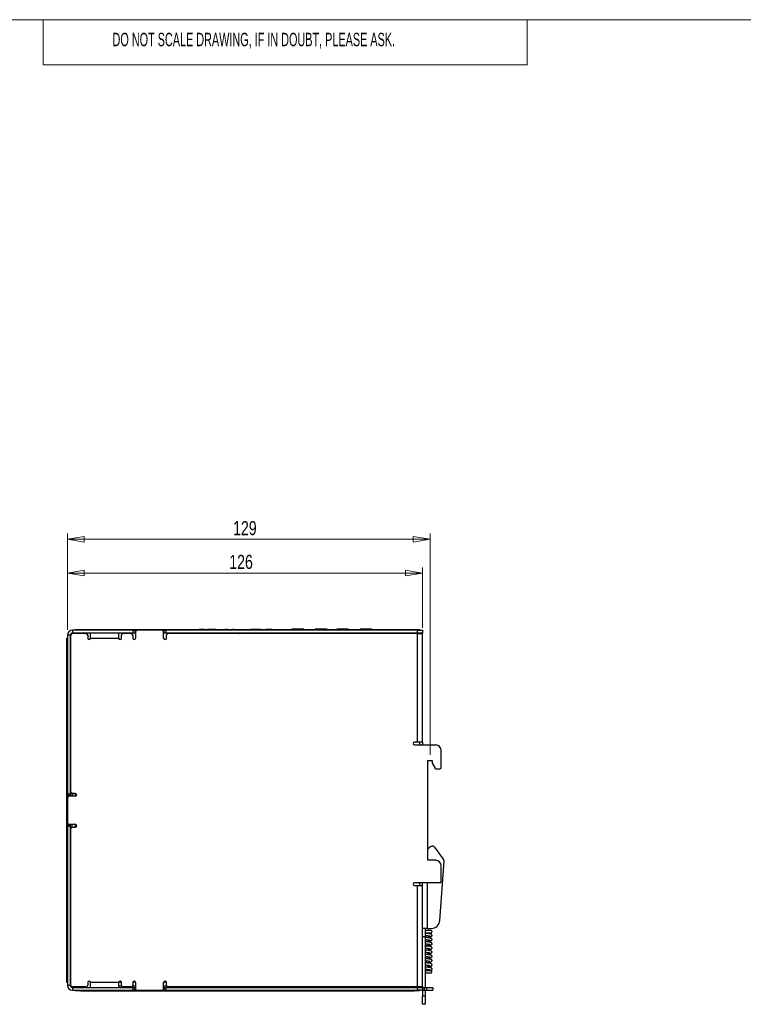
# Model space of a CAD drawing. Header units: millimetres. Extents: x 0 to 420, y 0 to 297.
# Tile 12 of 31: x 163 to 291, y 115 to 290. Entities that reach past the tile are written whole.
import ezdxf

# ---------------------------------------------------------------- set-up
doc = ezdxf.new("R2010")
doc.units = ezdxf.units.MM
doc.styles.add('SLDTEXTSTYLE0', font='TXT', dxfattribs={"width": 0.605})
doc.styles.add('SLDTEXTSTYLE1', font='TXT', dxfattribs={"width": 0.75})
doc.dimstyles.new('SLDDIMSTYLE0', dxfattribs={"dimtxt": 2.5, "dimasz": 3, "dimexe": 0, "dimexo": 0.0625, "dimtad": 1, "dimdec": 0, "dimlfac": 2, "dimrnd": 1e-09, "dimzin": 12, "dimdsep": 46, "dimtxsty": 'SLDTEXTSTYLE1', "dimblk1": 'CLOSED', "dimblk2": 'CLOSED', "dimsah": 1, "dimcen": 0.09, "dimadec": 0, "dimazin": 3, "dimtfac": 1, "dimtofl": 0, "dimtmove": 0, "dimatfit": 3, "dimldrblk": 'CLOSED', "dimfxl": 1, "dimfrac": 2, "dimtolj": 1, "dimtzin": 12, "dimarcsym": 0})

# ---------------------------------------------------------------- blocks, each defined once
blk = doc.blocks.new('_Closed')
at = {"color": 0, "linetype": 'ByBlock', "lineweight": -2}
for p, q in [((-1, 0.166667), (0, 0)), ((-1, 0.166667), (-1, -0.166667)), ((0, 0), (-1, -0.166667)), ((0, 0), (-1, 0))]:
    blk.add_line(p, q, dxfattribs=at)
blk = doc.blocks.new('_D_2')
at = {"color": 7, "linetype": 'Continuous', "lineweight": 0}
for p, q in [((171.28, 181.56), (171.28, 198.63)), ((235.73, 159.31), (235.73, 198.63)), ((235.73, 197.63), (171.28, 197.63))]:
    blk.add_line(p, q, dxfattribs=at)
at = {"color": 7, "linetype": 'Continuous', "lineweight": 18, "xscale": 3, "yscale": 3, "rotation": 180}
blk.add_blockref('_Closed', (171.28, 197.63), dxfattribs=at)
at = {"color": 7, "linetype": 'Continuous', "lineweight": 18, "xscale": 3, "yscale": 3}
blk.add_blockref('_Closed', (235.73, 197.63), dxfattribs=at)
at = {"color": 7, "linetype": 'Continuous', "lineweight": 18, "insert": (200.73, 200.86), "char_height": 2.5, "attachment_point": 1, "style": 'SLDTEXTSTYLE1'}
blk.add_mtext('129', dxfattribs=at)
blk = doc.blocks.new('_D_3')
at = {"color": 7, "linetype": 'Continuous', "lineweight": 0}
for p, q in [((171.28, 181.56), (171.28, 192.63)), ((234.38, 181.86), (234.38, 192.63)), ((234.38, 191.63), (171.28, 191.63))]:
    blk.add_line(p, q, dxfattribs=at)
at = {"color": 7, "linetype": 'Continuous', "lineweight": 18, "xscale": 3, "yscale": 3, "rotation": 180}
blk.add_blockref('_Closed', (171.28, 191.63), dxfattribs=at)
at = {"color": 7, "linetype": 'Continuous', "lineweight": 18, "xscale": 3, "yscale": 3}
blk.add_blockref('_Closed', (234.38, 191.63), dxfattribs=at)
at = {"color": 7, "linetype": 'Continuous', "lineweight": 18, "insert": (200.05, 194.86), "char_height": 2.5, "attachment_point": 1, "style": 'SLDTEXTSTYLE1'}
blk.add_mtext('126', dxfattribs=at)

msp = doc.modelspace()

# ---------------------------------------------------------------- linework, layer by layer
at = {"color": 7, "linetype": 'Continuous', "lineweight": 18}
for p, q in [((413, 290), (7, 290)), ((167, 290), (167, 282)), ((253, 290), (253, 282)), ((253, 282), (167, 282))]:
    msp.add_line(p, q, dxfattribs=at)
at = {"color": 7, "linetype": 'Continuous', "lineweight": 25}
for p, q in [((171.78, 180.56), (171.28, 180.56)), ((171.28, 180.56), (171.28, 152.36)), ((171.78, 180.56), (171.78, 152.36)), ((171.88, 152.76), (171.88, 180.56)), ((172.18, 181.46), (172.18, 180.96)), ((182.98, 181.46), (172.18, 181.46)), ((182.98, 180.96), (172.18, 180.96)), ((174.58, 180.86), (172.18, 180.86)), ((172.68, 181.46), (172.68, 181.58)), ((172.68, 181.58), (173.68, 181.58)), ((173.68, 181.58), (173.68, 181.46)), ((173.68, 181.58), (232.88, 181.58)), ((174.88, 180.56), (174.88, 180.06)), ((175.38, 180.06), (175.38, 180.96)), ((180.38, 180.96), (180.38, 180.06)), ((180.88, 180.06), (180.88, 180.56)), ((182.58, 180.86), (181.18, 180.86)), ((182.88, 180.56), (182.88, 180.06)), ((182.98, 180.96), (182.98, 181.46)), ((182.98, 181.46), (183.28, 181.46)), ((183.28, 180.96), (182.98, 180.96)), ((183.28, 181.46), (183.68, 181.46)), ((183.28, 181.46), (183.28, 180.96)), ((183.28, 180.96), (183.38, 180.96)), ((183.38, 181.16), (183.38, 180.06)), ((188.08, 181.46), (183.68, 181.46)), ((188.08, 181.46), (188.48, 181.46)), ((188.38, 180.06), (188.38, 181.16)), ((188.38, 180.96), (188.48, 180.96)), ((188.48, 180.96), (188.48, 181.46)), ((188.48, 181.46), (188.78, 181.46)), ((188.78, 180.96), (188.48, 180.96)), ((188.78, 181.46), (188.78, 180.96)), ((233.48, 181.46), (188.78, 181.46)), ((233.48, 180.96), (188.78, 180.96)), ((188.88, 180.06), (188.88, 180.56)), ((233.48, 180.86), (189.18, 180.86)), ((194.71, 181.59), (194.71, 181.58)), ((194.85, 181.59), (194.71, 181.59)), ((194.71, 180.86), (194.71, 180.96)), ((194.85, 181.59), (194.85, 181.58)), ((195.18, 181.59), (194.85, 181.59)), ((195.18, 181.59), (195.18, 181.58)), ((195.5, 181.59), (195.18, 181.59)), ((195.5, 181.59), (195.5, 181.58)), ((195.64, 181.59), (195.5, 181.59)), ((195.58, 181.59), (195.58, 181.58)), ((195.88, 181.59), (195.88, 181.58)), ((196.15, 180.86), (196.12, 180.96)), ((196.46, 180.92), (196.13, 180.92)), ((196.15, 181.59), (196.15, 181.58)), ((196.2, 181.59), (196.2, 181.58)), ((196.32, 181.59), (196.2, 181.59)), ((196.32, 181.59), (196.32, 181.58)), ((196.45, 181.59), (196.32, 181.59)), ((196.45, 181.59), (196.45, 181.58)), ((196.88, 181.59), (196.45, 181.59)), ((196.79, 180.92), (196.46, 180.92)), ((196.77, 180.86), (196.8, 180.96)), ((196.77, 180.86), (196.78, 180.9)), ((196.78, 180.9), (196.8, 180.96)), ((196.88, 181.59), (196.88, 181.58)), ((196.93, 181.59), (196.88, 181.59)), ((196.93, 181.59), (196.93, 181.58)), ((197.36, 181.59), (196.93, 181.59)), ((197.36, 181.59), (197.36, 181.58)), ((197.49, 181.59), (197.36, 181.59)), ((197.49, 181.59), (197.49, 181.58)), ((197.61, 181.59), (197.49, 181.59)), ((197.61, 181.59), (197.61, 181.58)), ((197.78, 181.59), (197.78, 181.58)), ((198.43, 181.59), (198.43, 181.58)), ((198.62, 180.96), (198.65, 180.86)), ((198.96, 180.92), (198.63, 180.92)), ((199.29, 180.92), (198.96, 180.92)), ((199.07, 181.59), (199.07, 181.58)), ((199.12, 181.59), (199.12, 181.58)), ((199.27, 180.86), (199.3, 180.96)), ((199.27, 180.86), (199.28, 180.9)), ((199.28, 180.9), (199.3, 180.96)), ((199.32, 181.59), (199.32, 181.58)), ((199.71, 181.59), (199.32, 181.59)), ((199.71, 181.59), (199.71, 181.58)), ((200.34, 181.59), (200.34, 181.58)), ((200.59, 181.59), (200.59, 181.58)), ((200.93, 181.59), (200.59, 181.59)), ((200.93, 181.59), (200.93, 181.58)), ((201.12, 180.96), (201.15, 180.86)), ((201.46, 180.92), (201.13, 180.92)), ((201.32, 181.59), (201.32, 181.58)), ((201.33, 181.59), (201.33, 181.58)), ((201.79, 180.92), (201.46, 180.92)), ((201.58, 181.59), (201.58, 181.58)), ((201.6, 181.59), (201.6, 181.58)), ((201.77, 180.86), (201.8, 180.96)), ((201.77, 180.86), (201.78, 180.9)), ((201.78, 180.9), (201.8, 180.96)), ((202, 181.59), (202, 181.58)), ((202.39, 181.59), (202.39, 181.58)), ((202.58, 181.59), (202.58, 181.58)), ((202.95, 181.59), (202.95, 181.58)), ((203.29, 181.59), (203.29, 181.58)), ((203.62, 180.96), (203.65, 180.86)), ((203.96, 180.92), (203.63, 180.92)), ((203.83, 181.59), (203.83, 181.58)), ((204.02, 181.59), (203.83, 181.59)), ((204.29, 180.92), (203.96, 180.92)), ((204.02, 181.59), (204.02, 181.58)), ((204.14, 181.59), (204.02, 181.59)), ((204.14, 181.59), (204.14, 181.58)), ((204.21, 181.59), (204.14, 181.59)), ((204.21, 181.59), (204.21, 181.58)), ((204.65, 181.59), (204.21, 181.59)), ((204.27, 180.86), (204.3, 180.96)), ((204.27, 180.86), (204.28, 180.9)), ((204.28, 180.9), (204.3, 180.96)), ((204.65, 181.59), (204.65, 181.58)), ((204.8, 181.59), (204.65, 181.59)), ((204.8, 181.59), (204.8, 181.58)), ((204.88, 181.59), (204.83, 181.59)), ((204.88, 181.59), (204.88, 181.58)), ((204.92, 181.59), (204.92, 181.58)), ((205.19, 181.59), (204.92, 181.59)), ((205.19, 181.59), (205.19, 181.58)), ((205.31, 181.59), (205.19, 181.59)), ((205.31, 181.59), (205.31, 181.58)), ((205.58, 181.59), (205.31, 181.59)), ((205.58, 181.59), (205.58, 181.58)), ((205.78, 181.59), (205.78, 181.58)), ((205.81, 181.59), (205.81, 181.58)), ((206.12, 180.96), (206.15, 180.86)), ((206.46, 180.92), (206.13, 180.92)), ((206.2, 181.59), (206.2, 181.58)), ((206.79, 180.92), (206.46, 180.92)), ((207.63, 181.59), (206.58, 181.59)), ((206.6, 181.59), (206.6, 181.58)), ((206.8, 180.96), (206.77, 180.86)), ((206.77, 180.86), (206.78, 180.9)), ((206.78, 180.9), (206.8, 180.96)), ((207.63, 181.59), (207.63, 181.58)), ((208.21, 180.86), (208.21, 180.96)), ((210.48, 181.59), (210.48, 181.58)), ((210.48, 181.59), (216.9, 181.59)), ((211, 180.96), (211, 180.86)), ((212.23, 181.63), (211.25, 181.63)), ((212.65, 181.63), (211.83, 181.63)), ((212.23, 181.63), (212.23, 181.59)), ((212.23, 180.96), (212.23, 180.86)), ((212.65, 181.63), (212.65, 181.59)), ((213.29, 181.63), (212.65, 181.63)), ((212.65, 180.96), (212.65, 180.86)), ((213.29, 181.63), (213.29, 181.59)), ((213.29, 180.96), (213.29, 180.86)), ((215.32, 181.63), (215.32, 181.59)), ((215.95, 181.63), (215.32, 181.63)), ((215.32, 180.96), (215.32, 180.86)), ((215.95, 181.63), (215.95, 181.59)), ((216.78, 181.63), (215.95, 181.63)), ((215.95, 180.96), (215.95, 180.86)), ((217.35, 181.63), (216.37, 181.63)), ((216.37, 181.59), (216.37, 181.63)), ((216.37, 180.96), (216.37, 180.86)), ((216.9, 181.59), (216.9, 181.58)), ((217.24, 181.59), (216.9, 181.59)), ((217.24, 181.59), (217.24, 181.58)), ((217.6, 180.86), (217.6, 180.96)), ((217.63, 181.59), (217.63, 181.58)), ((217.68, 181.59), (217.86, 181.59)), ((217.89, 181.59), (217.89, 181.58)), ((217.91, 181.59), (217.91, 181.58)), ((218.31, 181.59), (218.31, 181.58)), ((218.7, 181.59), (218.7, 181.58)), ((218.75, 181.59), (218.84, 181.59)), ((218.89, 181.59), (218.89, 181.58)), ((218.97, 180.96), (218.97, 180.86)), ((220.2, 181.63), (219.22, 181.63)), ((219.25, 181.59), (219.25, 181.58)), ((219.6, 181.59), (219.6, 181.58)), ((219.65, 181.59), (225.98, 181.59)), ((220.62, 181.63), (219.8, 181.63)), ((220.2, 181.63), (220.2, 181.59)), ((220.2, 180.96), (220.2, 180.86)), ((220.62, 181.63), (220.62, 181.59)), ((221.26, 181.63), (220.62, 181.63)), ((220.62, 180.96), (220.62, 180.86)), ((221.26, 181.63), (221.26, 181.59)), ((221.26, 180.96), (221.26, 180.86)), ((223.29, 181.63), (223.29, 181.59)), ((223.92, 181.63), (223.29, 181.63)), ((223.29, 180.96), (223.29, 180.86)), ((223.92, 181.63), (223.92, 181.59)), ((224.75, 181.63), (223.92, 181.63)), ((223.92, 180.96), (223.92, 180.86)), ((225.32, 181.63), (224.34, 181.63)), ((224.34, 181.59), (224.34, 181.63)), ((224.34, 180.96), (224.34, 180.86)), ((225.57, 180.86), (225.57, 180.96)), ((225.98, 181.59), (225.98, 181.58)), ((228.38, 180.96), (228.38, 180.86)), ((232.88, 181.46), (232.88, 181.58)), ((232.88, 181.58), (233.88, 181.58)), ((233.48, 180.96), (233.48, 181.46)), ((233.48, 181.46), (234.38, 181.46)), ((234.38, 180.96), (233.48, 180.96)), ((233.48, 161.56), (233.48, 180.86)), ((233.48, 180.86), (234.38, 180.86)), ((233.88, 181.58), (233.88, 181.46)), ((234.38, 181.46), (234.38, 180.96)), ((234.38, 161.56), (234.38, 180.86)), ((171.15, 179.06), (171.15, 180.06)), ((171.15, 180.06), (171.28, 180.06)), ((171.28, 179.06), (171.15, 179.06)), ((171.15, 168.06), (171.15, 179.06)), ((175.38, 180.06), (180.38, 180.06)), ((171.15, 171.19), (171.15, 171.19)), ((171.15, 171.15), (171.15, 170.19)), ((171.15, 171.15), (171.15, 171.15)), ((171.15, 170.19), (171.15, 170.19)), ((171.15, 169.52), (171.15, 169.52)), ((171.15, 167.68), (171.15, 168.06)), ((171.15, 168.06), (171.15, 168.06)), ((171.15, 167.43), (171.15, 167.68)), ((171.15, 167.68), (171.15, 167.68)), ((171.15, 119.86), (171.15, 167.43)), ((171.15, 167.43), (171.15, 167.43)), ((171.15, 164.81), (171.15, 164.81)), ((171.15, 164.68), (171.15, 164.81)), ((171.15, 164.7), (171.15, 164.7)), ((171.15, 164.67), (171.15, 164.67)), ((171.15, 164.65), (171.15, 164.65)), ((171.15, 164.31), (171.15, 164.31)), ((171.15, 163.99), (171.15, 163.96)), ((171.15, 163.96), (171.15, 163.35)), ((171.15, 163.96), (171.15, 163.96)), ((171.15, 163.35), (171.15, 163.35)), ((171.15, 163.21), (171.15, 163.33)), ((171.15, 163.31), (171.15, 163.31)), ((171.15, 163.21), (171.15, 163.21)), ((171.15, 161.86), (171.15, 161.86)), ((171.15, 161.83), (171.15, 161.83)), ((171.15, 161.83), (171.15, 161.03)), ((233.48, 161.56), (232.98, 161.56)), ((232.98, 161.06), (236.73, 161.06)), ((234.38, 161.56), (233.48, 161.56)), ((233.88, 161.56), (233.88, 161.06)), ((234.38, 161.56), (234.38, 161.06)), ((171.15, 161.03), (171.15, 161.03)), ((171.15, 160.47), (171.15, 160.47)), ((171.15, 160.36), (171.15, 160.42)), ((171.15, 160.36), (171.15, 160.36)), ((171.15, 160.23), (171.15, 160.36)), ((171.15, 160.23), (171.15, 160.23)), ((237.73, 157.06), (237.73, 160.06)), ((171.15, 159), (171.15, 159)), ((171.15, 158.78), (171.15, 158.78)), ((171.15, 158.78), (171.15, 158.7)), ((171.15, 158.71), (171.15, 158.73)), ((171.15, 158.7), (171.15, 158.7)), ((171.15, 158.53), (171.15, 158.53)), ((171.15, 158.4), (171.15, 158.4)), ((171.15, 157.97), (171.15, 157.97)), ((171.15, 157.61), (171.15, 157.61)), ((171.15, 157.38), (171.15, 157.57)), ((235.35, 158.31), (236.1, 158.31)), ((235.35, 140.56), (235.35, 158.31)), ((236.1, 158.31), (236.1, 157.81)), ((236.1, 157.81), (236.61, 156.93)), ((171.15, 157.26), (171.15, 157.38)), ((171.15, 157.38), (171.15, 157.38)), ((171.15, 157.26), (171.15, 157.26)), ((236.82, 156.81), (237.48, 156.81)), ((171.28, 152.36), (171.78, 152.36)), ((171.28, 152.06), (171.28, 152.36)), ((171.78, 152.36), (171.78, 152.06)), ((172.13, 151.96), (172.13, 152.46)), ((172.68, 152.46), (172.18, 152.46)), ((172.64, 152.46), (172.64, 151.96)), ((171.78, 152.06), (171.28, 152.06)), ((171.28, 151.66), (171.28, 152.06)), ((171.28, 151.66), (171.28, 147.26)), ((172.68, 151.96), (171.58, 151.96)), ((171.78, 151.96), (171.78, 152.06)), ((172.14, 152.08), (172.14, 151.96)), ((171.28, 146.86), (171.28, 147.26)), ((171.28, 146.86), (171.78, 146.86)), ((171.28, 146.56), (171.28, 146.86)), ((171.28, 146.56), (171.28, 118.35)), ((171.78, 146.56), (171.28, 146.56)), ((171.58, 146.96), (172.68, 146.96)), ((171.78, 146.86), (171.78, 146.96)), ((171.78, 146.86), (171.78, 146.56)), ((171.78, 146.56), (171.78, 118.35)), ((171.88, 118.35), (171.88, 146.16)), ((172.13, 146.45), (172.13, 146.96)), ((172.18, 146.46), (172.68, 146.46)), ((172.64, 146.48), (172.54, 146.48)), ((172.64, 146.73), (172.64, 146.46)), ((172.92, 146.73), (172.64, 146.73)), ((172.64, 146.73), (172.64, 146.48)), ((172.64, 146.46), (172.64, 146.48)), ((238.12, 140.75), (236.57, 142.87)), ((236.73, 140.56), (235.35, 140.56)), ((237.47, 129.85), (238.21, 140.42)), ((237.73, 136.81), (237.73, 139.56)), ((237.48, 136.56), (232.98, 136.56)), ((233.88, 136.56), (233.88, 136.06)), ((234.38, 136.06), (234.38, 136.56)), ((232.98, 136.06), (233.48, 136.06)), ((233.48, 118.05), (233.48, 136.06)), ((233.48, 136.06), (234.38, 136.06)), ((234.38, 118.05), (234.38, 136.06)), ((171.15, 128.86), (171.15, 128.86)), ((171.15, 128.73), (171.15, 128.86)), ((171.15, 128.73), (171.15, 128.73)), ((171.15, 128.71), (171.15, 128.71)), ((171.15, 128.71), (171.15, 128.06)), ((171.15, 128.06), (171.15, 127.38)), ((171.15, 128.06), (171.15, 128.06)), ((171.15, 127.38), (171.15, 127.95)), ((235.28, 128.46), (234.38, 128.46)), ((234.88, 128.46), (234.88, 126.96)), ((235.28, 128.46), (235.98, 128.46)), ((171.15, 127.26), (171.15, 127.38)), ((171.15, 127.38), (171.15, 127.38)), ((171.15, 127.26), (171.15, 127.26)), ((234.88, 126.96), (234.38, 126.96)), ((234.88, 126.96), (234.88, 117.95)), ((234.93, 122.34), (234.96, 122.43)), ((171.15, 119.86), (171.28, 119.86)), ((171.15, 118.86), (171.15, 119.86)), ((171.28, 118.86), (171.15, 118.86)), ((171.28, 118.35), (171.78, 118.35)), ((174.58, 118.05), (172.18, 118.05)), ((172.18, 117.95), (172.18, 117.45)), ((172.18, 117.95), (182.98, 117.95)), ((172.18, 117.45), (182.98, 117.45)), ((172.68, 117.33), (172.68, 117.45)), ((173.68, 117.33), (172.68, 117.33)), ((173.68, 117.45), (173.68, 117.33)), ((173.68, 117.33), (232.88, 117.33)), ((174.88, 118.85), (174.88, 118.35)), ((180.38, 118.85), (175.38, 118.85)), ((175.38, 117.95), (175.38, 118.85)), ((180.38, 118.85), (180.38, 117.95)), ((180.94, 118.17), (180.38, 118.17)), ((180.41, 118.98), (180.84, 118.98)), ((180.88, 118.35), (180.88, 118.85)), ((182.58, 118.05), (181.18, 118.05)), ((182.11, 117.95), (182.14, 118.05)), ((182.13, 118.04), (182.79, 118.04)), ((182.77, 118.12), (182.81, 117.95)), ((183.38, 118.17), (182.81, 118.17)), ((182.88, 118.85), (182.88, 118.35)), ((182.91, 118.98), (183.34, 118.98)), ((182.98, 117.45), (182.98, 117.95)), ((182.98, 117.95), (183.28, 117.95)), ((183.28, 117.45), (182.98, 117.45)), ((183.28, 117.95), (183.28, 117.45)), ((183.38, 117.95), (183.28, 117.95)), ((183.28, 117.45), (183.68, 117.45)), ((183.38, 118.85), (183.38, 117.75)), ((183.68, 117.45), (188.08, 117.45)), ((188.08, 117.45), (188.48, 117.45)), ((188.38, 117.75), (188.38, 118.85)), ((188.94, 118.17), (188.38, 118.17)), ((188.48, 117.95), (188.38, 117.95)), ((188.41, 118.98), (188.84, 118.98)), ((188.48, 117.45), (188.48, 117.95)), ((188.48, 117.95), (188.78, 117.95)), ((188.78, 117.45), (188.48, 117.45)), ((188.78, 117.95), (188.78, 117.45)), ((188.78, 117.95), (233.48, 117.95)), ((188.78, 117.45), (233.48, 117.45)), ((188.88, 118.35), (188.88, 118.85)), ((233.48, 118.05), (189.18, 118.05)), ((189.61, 117.95), (189.64, 118.05)), ((189.63, 118.04), (190.29, 118.04)), ((190.28, 118.05), (190.31, 117.95)), ((191.71, 118.05), (191.71, 117.95)), ((199.07, 118.05), (199.07, 117.95)), ((199.19, 117.95), (199.19, 118.05)), ((204.94, 118.05), (204.94, 117.95)), ((205.07, 117.95), (205.07, 118.05)), ((211.01, 117.95), (211.01, 118.05)), ((218.63, 117.95), (218.63, 118.05)), ((219.17, 117.95), (219.17, 118.05)), ((226.79, 117.95), (226.79, 118.05)), ((228.38, 118.05), (228.38, 117.95)), ((232.88, 117.33), (232.88, 117.45)), ((233.88, 117.33), (232.88, 117.33)), ((234.38, 118.05), (233.48, 118.05)), ((233.48, 117.45), (233.48, 117.95)), ((233.48, 117.95), (234.38, 117.95)), ((234.38, 117.45), (233.48, 117.45)), ((233.88, 117.45), (233.88, 117.33)), ((234.38, 118.05), (234.38, 117.95)), ((234.38, 117.95), (234.38, 117.45)), ((234.38, 117.95), (234.68, 117.95)), ((234.38, 117.45), (234.38, 116.46)), ((234.38, 117.45), (234.68, 117.45)), ((234.68, 117.95), (234.68, 117.45)), ((234.68, 117.95), (235.08, 117.95)), ((234.68, 117.45), (235.08, 117.45)), ((234.88, 117.45), (234.88, 116.46)), ((235.08, 117.95), (235.08, 117.45)), ((235.08, 117.95), (236.23, 117.95)), ((235.08, 117.45), (236.23, 117.45)), ((236.23, 117.95), (236.23, 117.45)), ((234.38, 116.46), (234.88, 116.46)), ((234.38, 114.96), (234.38, 116.46)), ((234.88, 116.46), (234.88, 114.96)), ((234.88, 114.96), (234.38, 114.96))]:
    msp.add_line(p, q, dxfattribs=at)
at = {"color": 8, "linetype": 'Continuous', "lineweight": 25}
for p, q in [((196.46, 180.92), (196.46, 180.96)), ((196.46, 180.86), (196.46, 180.92)), ((198.96, 180.92), (198.96, 180.96)), ((198.96, 180.86), (198.96, 180.92)), ((201.46, 180.92), (201.46, 180.96)), ((201.46, 180.86), (201.46, 180.92)), ((203.96, 180.92), (203.96, 180.96)), ((203.96, 180.86), (203.96, 180.92)), ((206.46, 180.92), (206.46, 180.96)), ((206.46, 180.86), (206.46, 180.92)), ((211.25, 181.59), (211.25, 181.63)), ((211.25, 180.96), (211.25, 180.86)), ((217.35, 181.59), (217.35, 181.63)), ((217.35, 180.86), (217.35, 180.96)), ((219.22, 181.59), (219.22, 181.63)), ((219.22, 180.96), (219.22, 180.86)), ((225.32, 181.59), (225.32, 181.63)), ((225.32, 180.86), (225.32, 180.96)), ((230.88, 180.96), (230.88, 180.86)), ((233.48, 180.86), (233.48, 180.96)), ((235.28, 128.46), (235.28, 136.56)), ((171.15, 127.38), (171.15, 127.38)), ((234.96, 122.43), (234.88, 122.46)), ((199.32, 117.95), (199.32, 118.05)), ((204.82, 117.95), (204.82, 118.05)), ((204.94, 117.95), (204.94, 118.05)), ((230.88, 117.95), (230.88, 118.05)), ((233.48, 118.05), (233.48, 117.95))]:
    msp.add_line(p, q, dxfattribs=at)
at = {"color": 7, "linetype": 'Continuous', "lineweight": 25, "flags": 128}
for points in [[(172.54, 146.48), (172.46, 146.47), (172.4, 146.46)], [(172.54, 146.48), (172.46, 146.47), (172.4, 146.46)], [(235.02, 122.68), (235.02, 122.67), (235.02, 122.66), (235.01, 122.64), (235, 122.61), (234.99, 122.57), (234.98, 122.53), (234.97, 122.48), (234.96, 122.43)]]:
    msp.add_lwpolyline(points, dxfattribs=at)
at = {"color": 7, "linetype": 'Continuous', "lineweight": 25}
for centre, radius, start, end in [((172.18, 180.56), 0.9, 90, 180), ((172.18, 180.56), 0.4, 90, 180), ((172.18, 180.56), 0.3, 90, 180), ((174.58, 180.56), 0.3, 0, 90), ((181.18, 180.56), 0.3, 90, 180), ((182.58, 180.56), 0.3, 0, 90), ((183.68, 181.16), 0.3, 90, 180), ((188.08, 181.16), 0.3, 0, 90), ((189.18, 180.56), 0.3, 90, 180), ((211.25, 181.38), 0.25, 90, 125.7209), ((217.35, 181.38), 0.25, 54.2789, 90), ((219.22, 181.38), 0.25, 90, 125.7209), ((225.32, 181.38), 0.25, 54.2789, 90), ((233.48, 180.06), 0.9, 62.734, 90), ((175.13, 180.06), 0.25, 180, 0), ((180.63, 180.06), 0.25, 180, 0), ((183.13, 180.06), 0.25, 180, 0), ((188.63, 180.06), 0.25, 180, 0), ((232.98, 161.31), 0.25, 90, 270), ((236.73, 160.06), 1, 0, 90), ((236.82, 157.06), 0.25, 210, 270), ((237.48, 157.06), 0.25, 270, 0), ((172.18, 152.76), 0.3, 180, 270), ((172.54, 152.08), 0.4, 110.1925, 180), ((172.54, 152.08), 0.4, 110.1925, 180), ((172.68, 152.21), 0.25, 270, 90), ((171.58, 151.66), 0.3, 90, 180), ((171.58, 147.26), 0.3, 180, 270), ((172.18, 146.16), 0.3, 90, 180), ((172.68, 146.71), 0.25, 270, 90), ((236.4, 141.86), 1.25, 107.7093, 146.8679), ((236.17, 142.57), 0.5, 36.1242, 107.7093), ((236.73, 139.56), 1, 0, 90), ((237.71, 140.46), 0.5, 356, 36.1242), ((232.98, 136.31), 0.25, 90, 270), ((237.48, 136.81), 0.25, 270, 0), ((235.98, 129.96), 1.5, 270, 356), ((175.13, 118.85), 0.25, 0, 180), ((180.63, 118.85), 0.25, 0, 180), ((183.13, 118.85), 0.25, 0, 180), ((188.63, 118.85), 0.25, 0, 180), ((172.18, 118.35), 0.9, 180, 270), ((172.18, 118.35), 0.4, 180, 270), ((172.18, 118.35), 0.3, 180, 270), ((174.58, 118.35), 0.3, 270, 0), ((181.18, 118.35), 0.3, 180, 270), ((182.58, 118.35), 0.3, 270, 0), ((183.68, 117.75), 0.3, 180, 270), ((188.08, 117.75), 0.3, 270, 0), ((189.18, 118.35), 0.3, 180, 270), ((233.48, 118.85), 0.9, 270, 297.266)]:
    msp.add_arc(centre, radius, start, end, dxfattribs=at)
for points, knots in [([(235.89, 128.07), (235.88, 128.07), (235.84, 128.07), (235.69, 128.07), (235.45, 128.07), (235.17, 128.07), (234.97, 128.07), (234.88, 128.07)], [0, 0, 0, 0, 0.189776, 0.388743, 0.596895, 0.81422, 1, 1, 1, 1]), ([(235.9, 127.69), (235.91, 127.7), (235.94, 127.7), (235.98, 127.71), (236.02, 127.74), (236.05, 127.77), (236.07, 127.8), (236.08, 127.84), (236.08, 127.88), (236.08, 127.93), (236.06, 127.98), (236.01, 128.03), (235.95, 128.06), (235.91, 128.07), (235.89, 128.07)], [0, 0, 0, 0, 0.076365, 0.150726, 0.223218, 0.293905, 0.362798, 0.429885, 0.495141, 0.558536, 0.679168, 0.792549, 0.899173, 1, 1, 1, 1]), ([(234.86, 127.6), (234.88, 127.6), (234.97, 127.61), (235.15, 127.63), (235.4, 127.66), (235.55, 127.69), (235.62, 127.7)], [0, 0, 0, 0, 0.0414505, 0.3367209, 0.6596869, 1, 1, 1, 1]), ([(234.86, 126.85), (234.9, 126.85), (235.01, 126.87), (235.19, 126.89), (235.46, 126.92), (235.75, 126.97), (235.92, 127), (236.06, 127.1), (236.09, 127.2), (236.08, 127.27), (236.02, 127.39), (235.89, 127.45), (235.65, 127.5), (235.37, 127.54), (235.15, 127.57), (234.98, 127.59), (234.89, 127.6), (234.86, 127.6)], [0, 0, 0, 0, 0.028467, 0.092625, 0.155576, 0.273262, 0.387113, 0.442091, 0.488456, 0.523029, 0.551922, 0.648317, 0.789458, 0.856682, 0.920555, 0.980067, 1, 1, 1, 1]), ([(234.86, 126.1), (234.91, 126.11), (235.03, 126.12), (235.23, 126.14), (235.46, 126.17), (235.72, 126.21), (235.92, 126.26), (236.04, 126.33), (236.09, 126.43), (236.09, 126.5), (236.04, 126.61), (235.89, 126.7), (235.7, 126.74), (235.38, 126.79), (235.1, 126.82), (234.95, 126.84), (234.87, 126.85), (234.86, 126.85)], [0, 0, 0, 0, 0.037137, 0.10443, 0.172464, 0.23976, 0.369758, 0.456519, 0.486621, 0.52233, 0.569429, 0.625104, 0.748648, 0.870809, 0.933664, 0.996758, 1, 1, 1, 1]), ([(234.87, 125.35), (234.89, 125.35), (234.99, 125.36), (235.17, 125.39), (235.44, 125.42), (235.74, 125.47), (235.92, 125.5), (236.06, 125.6), (236.09, 125.7), (236.08, 125.77), (236.04, 125.85), (235.99, 125.9), (235.86, 125.96), (235.61, 126.01), (235.25, 126.06), (235, 126.09), (234.9, 126.1), (234.86, 126.1)], [0, 0, 0, 0, 0.021255, 0.08523, 0.148385, 0.268087, 0.385639, 0.441803, 0.488555, 0.523269, 0.552191, 0.592065, 0.647129, 0.784971, 0.91353, 0.973062, 1, 1, 1, 1]), ([(234.89, 127.23), (234.92, 127.22), (235.03, 127.21), (235.22, 127.19), (235.43, 127.16), (235.59, 127.14), (235.71, 127.12), (235.75, 127.1), (235.75, 127.12), (235.75, 127.12)], [0, 0, 0, 0, 0.079, 0.268913, 0.46112, 0.649162, 0.835187, 0.991527, 1, 1, 1, 1]), ([(234.89, 126.48), (234.96, 126.47), (235.11, 126.45), (235.32, 126.42), (235.49, 126.4), (235.63, 126.38), (235.7, 126.37), (235.74, 126.36), (235.75, 126.36), (235.75, 126.36)], [0, 0, 0, 0, 0.185096, 0.369111, 0.544444, 0.707393, 0.863226, 0.938502, 1, 1, 1, 1]), ([(234.92, 127.69), (234.93, 127.69), (235.05, 127.69), (235.3, 127.69), (235.6, 127.69), (235.83, 127.69), (235.87, 127.69), (235.9, 127.69)], [0, 0, 0, 0, 0.020545, 0.251424, 0.491634, 0.741163, 1, 1, 1, 1]), ([(234.86, 124.6), (234.9, 124.6), (235.02, 124.62), (235.21, 124.64), (235.44, 124.67), (235.71, 124.71), (235.89, 124.75), (236.01, 124.81), (236.06, 124.86), (236.09, 124.93), (236.09, 125), (236.04, 125.11), (235.9, 125.2), (235.71, 125.24), (235.4, 125.29), (235.13, 125.32), (234.96, 125.34), (234.88, 125.35), (234.87, 125.35)], [0, 0, 0, 0, 0.0302343, 0.0977301, 0.1666469, 0.2354287, 0.368733, 0.4199096, 0.4570297, 0.4870266, 0.5226012, 0.5692819, 0.6236531, 0.7436375, 0.86405, 0.9268163, 0.9894582, 1, 1, 1, 1]), ([(234.87, 123.85), (234.88, 123.85), (234.97, 123.86), (235.14, 123.88), (235.42, 123.92), (235.73, 123.97), (235.92, 124), (236.05, 124.1), (236.09, 124.2), (236.08, 124.27), (236.02, 124.38), (235.89, 124.45), (235.62, 124.51), (235.27, 124.55), (235.01, 124.58), (234.9, 124.6), (234.86, 124.6)], [0, 0, 0, 0, 0.014233, 0.078001, 0.141338, 0.263076, 0.384325, 0.441667, 0.488771, 0.523607, 0.552555, 0.645488, 0.780007, 0.906652, 0.966178, 1, 1, 1, 1]), ([(234.89, 125.73), (234.95, 125.72), (235.09, 125.7), (235.3, 125.68), (235.49, 125.65), (235.63, 125.63), (235.73, 125.61), (235.74, 125.62), (235.75, 125.62)], [0, 0, 0, 0, 0.154445, 0.338606, 0.523642, 0.704634, 0.883194, 1, 1, 1, 1]), ([(234.89, 124.98), (234.89, 124.97), (234.97, 124.97), (235.12, 124.95), (235.33, 124.92), (235.5, 124.9), (235.63, 124.88), (235.7, 124.87), (235.75, 124.86), (235.75, 124.86), (235.75, 124.86)], [0, 0, 0, 0, 0.006891, 0.193888, 0.378241, 0.552363, 0.712724, 0.864758, 0.937557, 1, 1, 1, 1]), ([(234.86, 123.1), (234.89, 123.1), (235, 123.12), (235.19, 123.14), (235.42, 123.17), (235.7, 123.21), (235.91, 123.26), (236.04, 123.33), (236.09, 123.43), (236.09, 123.5), (236.04, 123.61), (235.9, 123.7), (235.72, 123.74), (235.42, 123.78), (235.15, 123.82), (234.98, 123.84), (234.89, 123.85), (234.87, 123.85)], [0, 0, 0, 0, 0.023293, 0.091, 0.160814, 0.23112, 0.36779, 0.457144, 0.487035, 0.522466, 0.568717, 0.621802, 0.738286, 0.857039, 0.91978, 0.982674, 1, 1, 1, 1]), ([(234.94, 122.36), (234.96, 122.36), (235.1, 122.38), (235.36, 122.41), (235.67, 122.45), (235.9, 122.5), (236.05, 122.6), (236.09, 122.68), (236.08, 122.79), (236.02, 122.88), (235.93, 122.93), (235.76, 122.98), (235.53, 123.02), (235.26, 123.05), (235.02, 123.08), (234.9, 123.1), (234.86, 123.1)], [0, 0, 0, 0, 0.016791, 0.122106, 0.230839, 0.334978, 0.426922, 0.492335, 0.51661, 0.54733, 0.624752, 0.708447, 0.792913, 0.899373, 0.966491, 1, 1, 1, 1]), ([(234.89, 124.23), (234.96, 124.22), (235.11, 124.2), (235.32, 124.17), (235.5, 124.15), (235.64, 124.13), (235.73, 124.11), (235.74, 124.11), (235.75, 124.12)], [0, 0, 0, 0, 0.174019, 0.356901, 0.538744, 0.715378, 0.888936, 1, 1, 1, 1]), ([(234.89, 123.48), (234.9, 123.47), (234.98, 123.46), (235.14, 123.45), (235.35, 123.42), (235.52, 123.4), (235.64, 123.38), (235.71, 123.37), (235.75, 123.36), (235.75, 123.36), (235.75, 123.36)], [0, 0, 0, 0, 0.026612, 0.213704, 0.397455, 0.569191, 0.725999, 0.873454, 0.943352, 1, 1, 1, 1]), ([(234.89, 122.73), (234.93, 122.72), (235.1, 122.7), (235.38, 122.67), (235.6, 122.63), (235.71, 122.62), (235.75, 122.6), (235.75, 122.61), (235.75, 122.62)], [0, 0, 0, 0, 0.115894, 0.411204, 0.703852, 0.850882, 0.986365, 1, 1, 1, 1]), ([(234.84, 121.98), (234.95, 121.97), (235.18, 121.94), (235.47, 121.9), (235.65, 121.88), (235.72, 121.86), (235.76, 121.85), (235.76, 121.86), (235.76, 121.86)], [0, 0, 0, 0, 0.266374, 0.539785, 0.777224, 0.886037, 0.987806, 1, 1, 1, 1]), ([(234.87, 121.6), (234.91, 121.61), (235.07, 121.62), (235.35, 121.66), (235.63, 121.7), (235.84, 121.74), (235.96, 121.77), (236.05, 121.85), (236.08, 121.93), (236.09, 122), (236.06, 122.08), (235.96, 122.17), (235.78, 122.23), (235.52, 122.27), (235.19, 122.31), (234.97, 122.34), (234.86, 122.35)], [0, 0, 0, 0, 0.037542, 0.139336, 0.236034, 0.322996, 0.402641, 0.441995, 0.478105, 0.50882, 0.540392, 0.612885, 0.706216, 0.811793, 0.915059, 1, 1, 1, 1]), ([(235.5, 120.93), (235.54, 120.94), (235.68, 120.95), (235.84, 120.99), (235.99, 121.04), (236.07, 121.14), (236.09, 121.23), (236.07, 121.33), (235.97, 121.41), (235.84, 121.46), (235.61, 121.5), (235.31, 121.55), (235.05, 121.58), (234.9, 121.6), (234.87, 121.6)], [0, 0, 0, 0, 0.043823, 0.162517, 0.28002, 0.331711, 0.373043, 0.433148, 0.500426, 0.604366, 0.726193, 0.844607, 0.961226, 1, 1, 1, 1]), ([(235.88, 120.93), (235.86, 120.93), (235.81, 120.93), (235.65, 120.93), (235.43, 120.93), (235.18, 120.93), (234.98, 120.93), (234.88, 120.93), (234.88, 120.93)], [0, 0, 0, 0, 0.196463, 0.392926, 0.589388, 0.785851, 0.982314, 1, 1, 1, 1]), ([(234.89, 121.23), (234.97, 121.22), (235.18, 121.19), (235.43, 121.16), (235.61, 121.13), (235.69, 121.12), (235.72, 121.12), (235.72, 121.13), (235.72, 121.13)], [0, 0, 0, 0, 0.209501, 0.536668, 0.697951, 0.850536, 0.992165, 1, 1, 1, 1]), ([(235.89, 120.58), (235.9, 120.58), (235.93, 120.58), (235.97, 120.6), (236.01, 120.62), (236.03, 120.65), (236.05, 120.68), (236.06, 120.72), (236.07, 120.76), (236.06, 120.79), (236.05, 120.82), (236.03, 120.86), (236, 120.9), (235.94, 120.93), (235.9, 120.93), (235.88, 120.93)], [0, 0, 0, 0, 0.0778496, 0.1527907, 0.2250033, 0.2946035, 0.3616889, 0.4263745, 0.4888319, 0.5492794, 0.6080031, 0.6653288, 0.7767702, 0.8872968, 1, 1, 1, 1]), ([(234.88, 120.58), (234.89, 120.58), (235, 120.58), (235.2, 120.58), (235.45, 120.58), (235.66, 120.58), (235.82, 120.58), (235.86, 120.58), (235.89, 120.58)], [0, 0, 0, 0, 0.0294717, 0.2235773, 0.417683, 0.6117887, 0.8058943, 1, 1, 1, 1])]:
    msp.add_open_spline(points, degree=3, knots=knots, dxfattribs=at)

# ---------------------------------------------------------------- texts
at = {"color": 7, "linetype": 'Continuous', "lineweight": 0, "insert": (179.3, 287.67), "char_height": 2.3813, "attachment_point": 1, "style": 'SLDTEXTSTYLE0'}
msp.add_mtext('DO NOT SCALE DRAWING, IF IN DOUBT, PLEASE ASK.', dxfattribs=at)

# ---------------------------------------------------------------- dimensions: what is measured, and where the dimension line sits
at = {"color": 7, "linetype": 'Continuous', "lineweight": 18}
for base, p1, picture, middle in [((171.28, 197.63), (235.73, 158.31), '_D_2', (203.5, 197.63)), ((171.28, 191.63), (234.38, 180.86), '_D_3', (202.83, 191.63))]:
    dim = msp.add_linear_dim(base=base, p1=p1, p2=(171.28, 180.56), dimstyle='SLDDIMSTYLE0', dxfattribs=at)
    dim.commit()
    dim.dimension.update_dxf_attribs({"geometry": picture, "text_midpoint": middle, "dimtype": 160})

doc.saveas('drawing.dxf')
